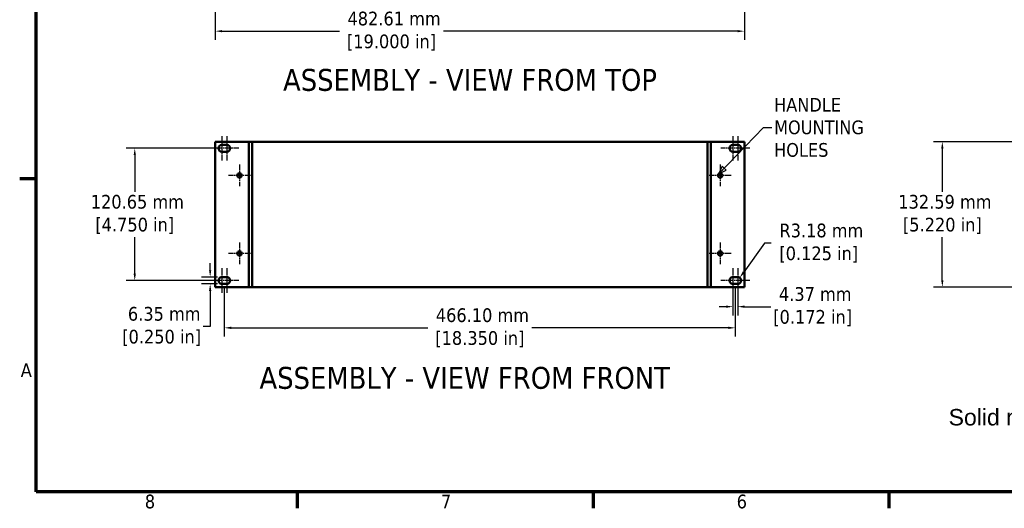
# Model space of a CAD drawing. Header units: millimetres. Extents: x 6 to 2153, y 38 to 1359.
# Tile 1 of 22: x 17 to 915, y 48 to 494. Entities that reach past the tile are written whole.
import ezdxf

# ---------------------------------------------------------------- set-up
doc = ezdxf.new("R2010")
doc.units = ezdxf.units.MM
doc.header["$LTSCALE"] = 2.5
doc.linetypes.add('CHAIN', pattern=[0.7087, 0.4724, -0.0591, 0.1181, -0.0591])
for name, color, linetype, lineweight in [('Border (ANSI)', 7, 'Continuous', 70), ('Center Mark (ANSI)', 7, 'Continuous', 25), ('Dimension (ANSI)', 7, 'Continuous', 25), ('Symbol (ANSI)', 7, 'Continuous', 25), ('Visible (ANSI)', 7, 'Continuous', 50)]:
    doc.layers.add(name, color=color, linetype=linetype, lineweight=lineweight)
doc.styles.add('Label Text (ANSI)', font='tahoma.ttf')
doc.styles.add('Note Text (ANSI)', font='tahoma.ttf')
doc.dimstyles.new('Default - mm (ANSI)', dxfattribs={"dimscale": 2.5, "dimtxt": 5, "dimasz": 2.5, "dimexe": 3.175, "dimexo": 1.6002, "dimgap": 0.8, "dimtad": 0, "dimtih": 1, "dimtoh": 1, "dimrnd": 1e-08, "dimzin": 0, "dimdsep": 46, "dimtxsty": 'Note Text (ANSI)', "dimcen": 0.09, "dimdle": 10, "dimclrd": 256, "dimclre": 256, "dimclrt": 256, "dimadec": 1, "dimazin": 0, "dimtfac": 0.6096, "dimtofl": 0, "dimtmove": 0, "dimatfit": 3, "dimldrblk": 'Filled-1', "dimfxl": 1, "dimtolj": 1, "dimtzin": 0, "dimlwd": -1, "dimlwe": -1, "dimarcsym": 0})
doc.dimstyles.new('Default - mm (ANSI)$7', dxfattribs={"dimscale": 2.5, "dimtxt": 5, "dimasz": 3, "dimexe": 3.175, "dimexo": 1.6002, "dimgap": 0.8, "dimtad": 0, "dimtih": 1, "dimtoh": 1, "dimrnd": 1e-08, "dimzin": 0, "dimdsep": 46, "dimtxsty": 'Note Text (ANSI)', "dimcen": 0.09, "dimdle": 10, "dimclrd": 256, "dimclre": 256, "dimclrt": 256, "dimadec": 1, "dimazin": 0, "dimtfac": 0.6096, "dimtofl": 0, "dimtmove": 0, "dimatfit": 3, "dimldrblk": 'Filled-1', "dimfxl": 1, "dimtolj": 1, "dimtzin": 0, "dimlwd": -1, "dimlwe": -1, "dimarcsym": 0})

# ---------------------------------------------------------------- blocks, each defined once
blk = doc.blocks.new('Borders Default Border')
at = {"layer": 'Border (ANSI)'}
for p, q in [((12.7, 139.7), (6.68, 139.7)), ((107.95, 25.4), (107.95, 19.38)), ((215.9, 25.4), (215.9, 19.38)), ((323.85, 25.4), (323.85, 19.38))]:
    blk.add_line(p, q, dxfattribs=at)
at = {"layer": 'Border (ANSI)', "flags": 128}
blk.add_lwpolyline([(12.7, 25.4), (12.7, 533.4), (850.9, 533.4), (850.9, 25.4), (12.7, 25.4)], dxfattribs=at)
at = {"layer": 'Border (ANSI)', "char_height": 5, "attachment_point": 7, "style": 'Note Text (ANSI)'}
for s, insert in [('A', (7.06, 67.35)), ('8', (52.34, 19.27)), ('7', (160.38, 19.38)), ('6', (268.28, 19.28))]:
    blk.add_mtext(s, dxfattribs=dict(at, insert=insert))
blk = doc.blocks.new('*D11')
at = {"layer": 'Defpoints', "color": 0, "transparency": 16777216}
for p in [(928.27, 382.98), (858.27, 250.39), (928.27, 250.39)]:
    blk.add_point(p, dxfattribs=at)
at = {"layer": 'Dimension (ANSI)', "transparency": 16777216}
for p, q in [((924.27, 382.98), (850.33, 382.98)), ((858.27, 376.73), (858.27, 337.41)), ((858.27, 256.64), (858.27, 295.96)), ((924.27, 250.39), (850.33, 250.39))]:
    blk.add_line(p, q, dxfattribs=at)
for points in [[(857.23, 376.73), (859.31, 376.73), (858.27, 382.98)], [(857.23, 256.64), (859.31, 256.64), (858.27, 250.39)]]:
    blk.add_solid(points, dxfattribs=at)
at = {"layer": 'Dimension (ANSI)', "transparency": 16777216, "insert": (858.27, 316.68), "char_height": 12.5, "attachment_point": 5, "style": 'Note Text (ANSI)'}
blk.add_mtext('\\A1; 132.59 mm\\P[5.220 in]', dxfattribs=at)
blk = doc.blocks.new('Filled-1')
at = {"color": 0}
for p, q in [((0, 0), (-1, 0.33)), ((-1, 0.33), (-1, -0.33)), ((-1, 0), (0, 0)), ((-1, -0.33), (0, 0))]:
    blk.add_line(p, q, dxfattribs=at)
at = {"color": 0, "flags": 128}
blk.add_lwpolyline([(-1, -0.33), (0, 0), (-1, 0.33), (-1, -0.33)], dxfattribs=at)
at = {"color": 0}
blk.add_solid([(-1, -0.33), (0, 0), (-1, 0.33), (-1, -0.33)], dxfattribs=at)
blk = doc.blocks.new('*D12')
at = {"layer": 'Defpoints', "color": 0, "transparency": 16777216}
for p in [(203.36, 253.19), (669.46, 253.19), (203.36, 213.19)]:
    blk.add_point(p, dxfattribs=at)
at = {"layer": 'Dimension (ANSI)', "transparency": 16777216}
for p, q in [((203.36, 249.19), (203.36, 205.26)), ((669.46, 249.19), (669.46, 205.26)), ((209.61, 213.19), (389.07, 213.19)), ((663.21, 213.19), (483.75, 213.19))]:
    blk.add_line(p, q, dxfattribs=at)
for points in [[(209.61, 214.24), (209.61, 212.15), (203.36, 213.19)], [(663.21, 214.24), (663.21, 212.15), (669.46, 213.19)]]:
    blk.add_solid(points, dxfattribs=at)
at = {"layer": 'Dimension (ANSI)', "transparency": 16777216, "insert": (436.41, 213.19), "char_height": 12.5, "attachment_point": 5, "style": 'Note Text (ANSI)'}
blk.add_mtext('\\A1; 466.10 mm\\P[18.350 in]', dxfattribs=at)
blk = doc.blocks.new('*D13')
at = {"layer": 'Defpoints', "color": 0, "transparency": 16777216}
for p in [(667.28, 256.37), (671.65, 256.37), (667.28, 232.49)]:
    blk.add_point(p, dxfattribs=at)
at = {"layer": 'Dimension (ANSI)', "transparency": 16777216}
for p, q in [((667.28, 252.37), (667.28, 224.55)), ((671.65, 252.37), (671.65, 224.55)), ((661.03, 232.49), (654.78, 232.49)), ((677.9, 232.49), (701.98, 232.49))]:
    blk.add_line(p, q, dxfattribs=at)
for points in [[(661.03, 233.53), (661.03, 231.44), (667.28, 232.49)], [(677.9, 233.53), (677.9, 231.44), (671.65, 232.49)]]:
    blk.add_solid(points, dxfattribs=at)
at = {"layer": 'Dimension (ANSI)', "transparency": 16777216, "insert": (739.98, 232.49), "char_height": 12.5, "attachment_point": 5, "style": 'Note Text (ANSI)'}
blk.add_mtext('\\A1; 4.37 mm\\P[0.172 in]', dxfattribs=at)
blk = doc.blocks.new('*D14')
at = {"layer": 'Defpoints', "color": 0, "transparency": 16777216}
for p in [(190.43, 259.54), (201.18, 259.54), (201.18, 253.19)]:
    blk.add_point(p, dxfattribs=at)
at = {"layer": 'Dimension (ANSI)', "transparency": 16777216}
for p, q in [((190.43, 265.79), (190.43, 272.04)), ((197.18, 259.54), (182.5, 259.54)), ((197.18, 253.19), (182.5, 253.19)), ((190.43, 246.94), (190.43, 214.44)), ((190.43, 214.44), (184.18, 214.44))]:
    blk.add_line(p, q, dxfattribs=at)
for points in [[(189.39, 265.79), (191.48, 265.79), (190.43, 259.54)], [(189.39, 246.94), (191.48, 246.94), (190.43, 253.19)]]:
    blk.add_solid(points, dxfattribs=at)
at = {"layer": 'Dimension (ANSI)', "transparency": 16777216, "insert": (146.18, 214.44), "char_height": 12.5, "attachment_point": 5, "style": 'Note Text (ANSI)'}
blk.add_mtext('\\A1; 6.35 mm\\P[0.250 in]', dxfattribs=at)
blk = doc.blocks.new('*D15')
at = {"layer": 'Defpoints', "color": 0, "transparency": 16777216}
for p in [(121.68, 377.02), (201.18, 377.02), (201.18, 256.37)]:
    blk.add_point(p, dxfattribs=at)
at = {"layer": 'Dimension (ANSI)', "transparency": 16777216}
for p, q in [((197.18, 377.02), (113.74, 377.02)), ((121.68, 370.77), (121.68, 337.42)), ((121.68, 262.62), (121.68, 295.97)), ((197.18, 256.37), (113.74, 256.37))]:
    blk.add_line(p, q, dxfattribs=at)
for points in [[(120.64, 370.77), (122.72, 370.77), (121.68, 377.02)], [(120.64, 262.62), (122.72, 262.62), (121.68, 256.37)]]:
    blk.add_solid(points, dxfattribs=at)
at = {"layer": 'Dimension (ANSI)', "transparency": 16777216, "insert": (121.68, 316.69), "char_height": 12.5, "attachment_point": 5, "style": 'Note Text (ANSI)'}
blk.add_mtext('\\A1; 120.65 mm\\P[4.750 in]', dxfattribs=at)
blk = doc.blocks.new('*D17')
at = {"layer": 'Defpoints', "color": 0, "transparency": 16777216}
for p in [(195.11, 543.98), (677.72, 543.98), (195.11, 483.9)]:
    blk.add_point(p, dxfattribs=at)
at = {"layer": 'Dimension (ANSI)', "transparency": 16777216}
for p, q in [((195.11, 539.98), (195.11, 475.97)), ((677.72, 539.98), (677.72, 475.97)), ((201.36, 483.9), (308.5, 483.9)), ((671.47, 483.9), (403.18, 483.9))]:
    blk.add_line(p, q, dxfattribs=at)
for points in [[(201.36, 484.95), (201.36, 482.86), (195.11, 483.9)], [(671.47, 484.95), (671.47, 482.86), (677.72, 483.9)]]:
    blk.add_solid(points, dxfattribs=at)
at = {"layer": 'Dimension (ANSI)', "transparency": 16777216, "insert": (355.84, 483.9), "char_height": 12.5, "attachment_point": 5, "style": 'Note Text (ANSI)'}
blk.add_mtext('\\A1; 482.61 mm\\P[19.000 in]', dxfattribs=at)
blk = doc.blocks.new('*D21')
at = {"layer": 'Defpoints', "color": 0, "transparency": 16777216}
for p in [(671.65, 256.37), (673.5, 258.95)]:
    blk.add_point(p, dxfattribs=at)
at = {"layer": 'Dimension (ANSI)', "transparency": 16777216}
for p, q in [((696.04, 290.48), (677.13, 264.04)), ((702.29, 290.48), (696.04, 290.48))]:
    blk.add_line(p, q, dxfattribs=at)
blk.add_solid([(676.28, 264.64), (677.98, 263.43), (673.5, 258.95)], dxfattribs=at)
at = {"layer": 'Dimension (ANSI)', "transparency": 16777216, "insert": (745.58, 290.48), "char_height": 12.5, "attachment_point": 5, "style": 'Note Text (ANSI)'}
blk.add_mtext('\\A1; R3.18 mm\\P[0.125 in]', dxfattribs=at)

msp = doc.modelspace()

# ---------------------------------------------------------------- linework, layer by layer
at = {"layer": 'Center Mark (ANSI)', "linetype": 'CHAIN', "ltscale": 4.93852}
for p, q in [((201.179, 388.131), (201.179, 365.906)), ((205.549, 388.131), (205.549, 365.906)), ((667.279, 388.131), (667.279, 365.906)), ((671.649, 388.131), (671.649, 365.906)), ((201.179, 267.481), (201.179, 245.256)), ((205.549, 267.481), (205.549, 245.256)), ((667.279, 267.481), (667.279, 245.256)), ((671.649, 267.481), (671.649, 245.256))]:
    msp.add_line(p, q, dxfattribs=at)
at = {"layer": 'Center Mark (ANSI)', "linetype": 'CHAIN', "ltscale": 4.233003}
for p, q in [((209.116, 377.019), (190.066, 377.019)), ((216.661, 377.019), (197.611, 377.019)), ((675.216, 377.019), (656.166, 377.019)), ((682.761, 377.019), (663.711, 377.019)), ((209.116, 256.369), (190.066, 256.369)), ((216.661, 256.369), (197.611, 256.369)), ((675.216, 256.369), (656.166, 256.369)), ((682.761, 256.369), (663.711, 256.369))]:
    msp.add_line(p, q, dxfattribs=at)
at = {"layer": 'Center Mark (ANSI)', "linetype": 'CHAIN', "ltscale": 4.413615}
for p, q in [((217.207, 362.185), (217.207, 342.322)), ((655.621, 362.185), (655.621, 342.322)), ((227.138, 352.254), (207.276, 352.254)), ((665.552, 352.254), (645.69, 352.254)), ((217.207, 291.065), (217.207, 271.202)), ((655.621, 291.065), (655.621, 271.202)), ((227.138, 281.134), (207.276, 281.134)), ((665.552, 281.134), (645.69, 281.134))]:
    msp.add_line(p, q, dxfattribs=at)
at = {"layer": 'Visible (ANSI)'}
for p, q in [((195.109, 382.988), (195.109, 250.4)), ((195.109, 382.988), (224.589, 382.988)), ((201.179, 380.194), (205.549, 380.194)), ((225.589, 382.988), (224.589, 382.988)), ((225.589, 382.988), (225.589, 382.978)), ((225.589, 382.978), (228.764, 382.978)), ((225.589, 250.39), (225.589, 382.978)), ((228.764, 382.978), (228.764, 250.39)), ((228.764, 382.978), (644.064, 382.978)), ((228.764, 250.39), (228.764, 382.978)), ((644.064, 250.39), (644.064, 382.978)), ((644.064, 382.978), (644.064, 250.39)), ((644.064, 382.978), (647.239, 382.978)), ((647.239, 382.988), (648.239, 382.988)), ((647.239, 382.978), (647.239, 382.988)), ((647.239, 382.978), (647.239, 250.39)), ((677.719, 382.988), (648.239, 382.988)), ((667.279, 380.194), (671.649, 380.194)), ((677.719, 250.4), (677.719, 382.988)), ((205.549, 373.844), (201.179, 373.844)), ((671.649, 373.844), (667.279, 373.844)), ((201.179, 259.544), (205.549, 259.544)), ((205.549, 253.194), (201.179, 253.194)), ((667.279, 259.544), (671.649, 259.544)), ((671.649, 253.194), (667.279, 253.194)), ((195.109, 250.4), (224.589, 250.4)), ((225.589, 250.4), (224.589, 250.4)), ((228.764, 250.39), (225.589, 250.39)), ((228.764, 250.39), (644.064, 250.39)), ((647.239, 250.39), (644.064, 250.39)), ((647.239, 250.4), (648.239, 250.4)), ((677.719, 250.4), (648.239, 250.4))]:
    msp.add_line(p, q, dxfattribs=at)
for centre in [(217.207, 352.254), (655.621, 352.254), (217.207, 281.134), (655.621, 281.134)]:
    msp.add_circle(centre, 1.994, dxfattribs=at)
for centre, start, end in [((201.179, 377.019), 90, 270), ((205.549, 377.019), 270, 90), ((667.279, 377.019), 90, 270), ((671.649, 377.019), 270, 90), ((201.179, 256.369), 90, 270), ((205.549, 256.369), 270, 90), ((667.279, 256.369), 90, 270), ((671.649, 256.369), 270, 90)]:
    msp.add_arc(centre, 3.175, start, end, dxfattribs=at)

# ---------------------------------------------------------------- block references
at = {"xscale": 2.5, "yscale": 2.5, "zscale": 2.5}
msp.add_blockref('Borders Default Border', (0, 0), dxfattribs=at)

# ---------------------------------------------------------------- texts
at = {"layer": 'Symbol (ANSI)', "char_height": 20, "attachment_point": 7, "style": 'Label Text (ANSI)'}
for s, insert in [('ASSEMBLY - VIEW FROM TOP', (256.922, 429.079)), ('ASSEMBLY - VIEW FROM FRONT', (235.406, 157.144))]:
    msp.add_mtext(s, dxfattribs=dict(at, insert=insert))
at = {"layer": 'Symbol (ANSI)', "insert": (704.789, 396.029), "char_height": 12.5, "width": 87.57091, "attachment_point": 4, "line_spacing_factor": 0.987884, "style": 'Note Text (ANSI)'}
msp.add_mtext('{HANDLE\\PMOUNTING\\PHOLES}', dxfattribs=at)
at = {"layer": 'Symbol (ANSI)', "color": 5, "true_color": 0x0000ff, "insert": (864.035, 154.836), "char_height": 15, "width": 644.40434, "attachment_point": 1, "line_spacing_factor": 0.629481, "style": 'Note Text (ANSI)'}
msp.add_mtext('{\\fArial|b0|i0|c0|p34;\\H1x;\\PSolid models of this enclosure available in STEP or IGES.}', dxfattribs=at)

# ---------------------------------------------------------------- dimensions: what is measured, and where the dimension line sits
at = {"layer": 'Dimension (ANSI)'}
for base, p1, p2, angle, text, override, picture, middle in [((195.109, 483.904), (677.719, 543.981), (195.109, 543.981), 180, ' <> mm\\X[19.000 in]', {"dimtih": 0, "dimtoh": 0, "dimdec": 2, "dimpost": '', "dimtp": 0, "dimtm": 0, "dimtdec": 2, "dimatfit": 1}, '*D17', (355.84, 483.904)), ((858.27, 250.39), (928.27, 382.978), (928.27, 250.39), 90, ' <> mm\\X[5.220 in]', {"dimdec": 2, "dimpost": '', "dimtp": 0, "dimtm": 0, "dimtdec": 2, "dimatfit": 1}, '*D11', (858.27, 316.684)), ((121.677, 377.019), (201.179, 256.369), (201.179, 377.019), 90, ' <> mm\\X[4.750 in]', {"dimdec": 2, "dimpost": '', "dimtp": 0, "dimtm": 0, "dimtdec": 2, "dimatfit": 1}, '*D15', (121.677, 316.694)), ((667.279, 232.485), (671.649, 256.369), (667.279, 256.369), 180, ' <> mm\\X[0.172 in]', {"dimtih": 0, "dimtoh": 0, "dimdec": 2, "dimpost": '', "dimtp": 0, "dimtm": 0, "dimtdec": 2, "dimatfit": 1}, '*D13', (739.982, 232.485)), ((190.435, 259.544), (201.179, 253.194), (201.179, 259.544), 90, ' <> mm\\X[0.250 in]', {"dimdec": 2, "dimpost": '', "dimtp": 0, "dimtm": 0, "dimtdec": 2, "dimatfit": 1}, '*D14', (146.179, 214.445)), ((203.364, 213.194), (669.464, 253.194), (203.364, 253.194), 180, ' <> mm\\X[18.350 in]', {"dimtih": 0, "dimtoh": 0, "dimdec": 2, "dimpost": '', "dimtp": 0, "dimtm": 0, "dimtdec": 2, "dimatfit": 1}, '*D12', (436.414, 213.194))]:
    dim = msp.add_linear_dim(base=base, p1=p1, p2=p2, angle=angle, text=text, dimstyle='Default - mm (ANSI)', override=override, dxfattribs=at)
    dim.commit()
    dim.dimension.update_dxf_attribs({"geometry": picture, "text_midpoint": middle, "dimtype": 160})
dim = msp.add_radius_dim(center=(671.649, 256.369), mpoint=(673.496, 258.951), text=' <> mm\\X[0.125 in]', dimstyle='Default - mm (ANSI)', override={"dimdec": 2, "dimpost": '', "dimcen": 0, "dimtp": 0, "dimtm": 0, "dimtdec": 2}, dxfattribs=at)
dim.commit()
dim.dimension.update_dxf_attribs({"geometry": '*D21', "text_midpoint": (745.584, 290.483), "dimtype": 164})

# ---------------------------------------------------------------- leaders
at = {"layer": 'Symbol (ANSI)', "annotation_type": 0, "has_hookline": 1, "hookline_direction": 0, "text_width": 85.477}
msp.add_leader([(654.092, 353.533), (695.289, 396.029), (702.789, 396.029)], dimstyle='Default - mm (ANSI)$7', override={"dimtad": 0}, dxfattribs=at)

doc.saveas('drawing.dxf')
